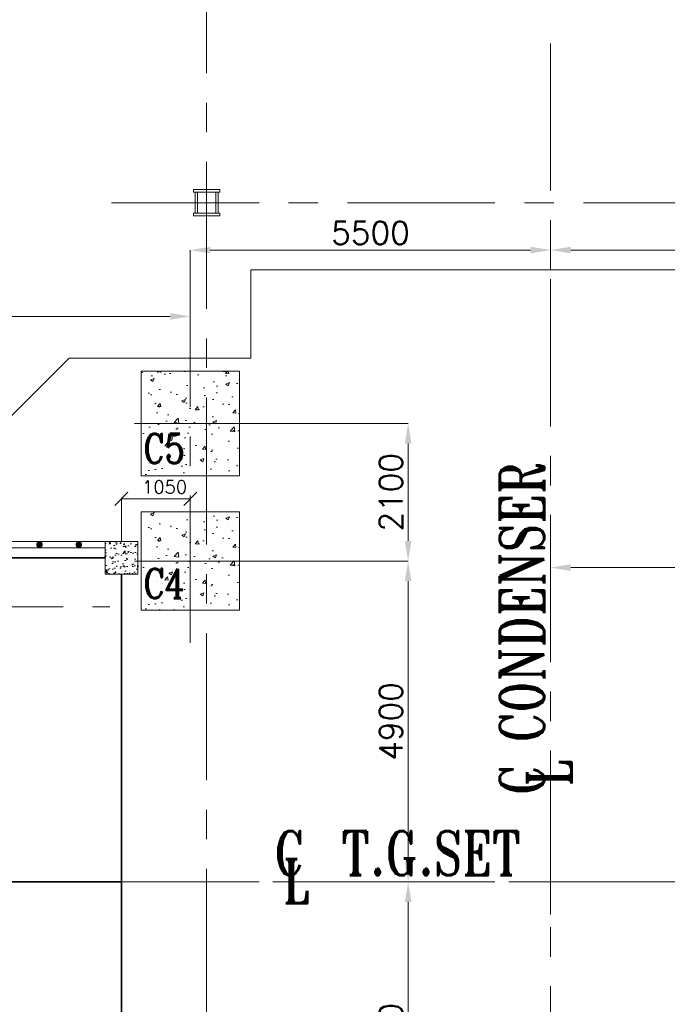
# Model space of a CAD drawing. Header units: inches. Extents: x 0 to 1545919, y 0 to 23143738.
# Tile 187 of 197: x 314500 to 324382, y 84038 to 99078. Entities that reach past the tile are written whole.
import ezdxf

# ---------------------------------------------------------------- set-up
doc = ezdxf.new("R2010")
doc.units = ezdxf.units.IN
doc.header["$LTSCALE"] = 1800
doc.header["$MEASUREMENT"] = 0
doc.linetypes.add('CENTER', pattern=[2, 1.25, -0.25, 0.25, -0.25])
doc.linetypes.add('CENTER2', pattern=[1.125, 0.75, -0.125, 0.125, -0.125])
doc.layers.get('0').update_dxf_attribs({"color": 253, "lineweight": 5})
doc.layers.get('Defpoints').update_dxf_attribs({"lineweight": 18})
for name, color, linetype, lineweight in [('AUX COL', 1, 'Continuous', 18), ('CEN', 8, 'CENTER', 18), ('COL', 1, 'Continuous', 18), ('CONCRETE', 145, 'Continuous', 18), ('DIM', 4, 'Continuous', 18), ('GRID', 251, 'CENTER', 18), ('STEEL', 231, 'Continuous', 18), ('TEXT', 3, 'Continuous', 18)]:
    doc.layers.add(name, color=color, linetype=linetype, lineweight=lineweight)
doc.styles.add('ROMANC', font='ROMANC.SHX')
doc.styles.add('ROMANS', font='romans.shx')
doc.styles.add('ROMANT', font='romant')
doc.dimstyles.new('HALF', dxfattribs={"dimtxt": 200, "dimasz": 200, "dimexe": 0, "dimexo": 0, "dimgap": 80, "dimtad": 1, "dimdec": 0, "dimzin": 0, "dimdsep": 46, "dimtxsty": 'ROMANS', "dimblk": 'OBLIQUE', "dimcen": 0, "dimclrd": 4, "dimclre": 9, "dimclrt": 256, "dimadec": 0, "dimazin": 0, "dimtfac": 0.09, "dimtdec": 0, "dimtix": 1, "dimtofl": 0, "dimtmove": 0, "dimatfit": 3, "dimldrblk": 'DOT', "dimfxl": 1, "dimtolj": 1, "dimtzin": 0, "dimarcsym": 0})
doc.dimstyles.new('USER175', dxfattribs={"dimscale": 175, "dimtxt": 2, "dimasz": 1.75, "dimexe": 0, "dimexo": 0, "dimgap": 0.5, "dimtad": 1, "dimdec": 0, "dimzin": 0, "dimdsep": 46, "dimtxsty": 'ROMANS', "dimcen": 0, "dimclrd": 4, "dimclre": 4, "dimclrt": 4, "dimadec": 0, "dimazin": 0, "dimtfac": 0.09, "dimtdec": 0, "dimtix": 1, "dimtofl": 0, "dimtmove": 0, "dimatfit": 3, "dimfxl": 1, "dimtolj": 1, "dimtzin": 0, "dimarcsym": 0})

# ---------------------------------------------------------------- blocks, each defined once
blk = doc.blocks.new('TG DECK COLUMNS & OUTLINE')
at = {"layer": 'CONCRETE'}
h = blk.add_hatch(dxfattribs=at)
h.set_pattern_fill('AR-CONC', color=256, scale=80, style=0)
h.set_pattern_definition([(50, (250558.0757931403, 71714.81011877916), (573.8081460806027, -50.20170798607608), [60, -660]), (355, (250558.0757931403, 71714.81011877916), (-111.0010668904, 601.7537069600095), [48, -528]), (100.4514, (250605.8931371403, 71710.62664677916), (462.8075053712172, 551.5516336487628), [50.992152, -560.9136895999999]), (46.18420000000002, (250558.0757931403, 71874.81011877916), (853.7928389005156, -132.4152114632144), [89.99999999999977, -989.9999999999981]), (96.6356, (250629.2251891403, 71863.77547317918), (747.7301644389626, 779.2942967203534), [76.48823039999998, -841.3704]), (351.1842000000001, (250558.0757931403, 71874.81011877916), (747.7295561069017, 779.2948807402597), [72, -792]), (21, (250638.0757931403, 71834.81011877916), (477.5256416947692, -322.0951125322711), [60, -660]), (326, (250638.0757931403, 71834.81011877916), (194.6522655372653, 580.1200360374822), [48, -528]), (71.45140000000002, (250677.8695795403, 71807.96883397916), (672.1781028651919, 258.0243973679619), [50.992152, -560.9136895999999]), (37.50000000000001, (250558.0757931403, 71714.81011877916), (9.727884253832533, 266.3150830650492), [0, -521.5999999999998, 0, -536, 0, -530]), (7.499999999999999, (250558.0757931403, 71714.81011877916), (210.4556299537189, 315.5293695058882), [0, -305.6, 0, -509.6, 0, -202]), (327.5, (250379.6757931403, 71714.81011877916), (427.0579489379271, -18.0438973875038), [0, -200, 0, -624, 0, -828]), (317.5, (250299.6757931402, 71714.81011877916), (466.5489354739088, 80.08398586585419), [0, -260, 0, -414.4, 0, -588])])
h.paths.add_polyline_path([(244683.075818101, 75864.81011877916), (246183.075818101, 75864.81011877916), (246183.075818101, 77464.81011877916), (244683.075818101, 77464.81011877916)])
h = blk.add_hatch(dxfattribs=at)
h.set_pattern_fill('AR-CONC', color=256, scale=80, style=0)
h.set_pattern_definition([(50, (250558.0757931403, 69664.81011877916), (573.8081460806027, -50.20170798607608), [60, -660]), (355, (250558.0757931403, 69664.81011877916), (-111.0010668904, 601.7537069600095), [48, -528]), (100.4514, (250605.8931371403, 69660.62664677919), (462.8075053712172, 551.5516336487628), [50.992152, -560.9136895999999]), (46.18420000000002, (250558.0757931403, 69824.81011877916), (853.7928389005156, -132.4152114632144), [89.99999999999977, -989.9999999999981]), (96.6356, (250629.2251891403, 69813.77547317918), (747.7301644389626, 779.2942967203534), [76.48823039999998, -841.3704]), (351.1842000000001, (250558.0757931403, 69824.81011877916), (747.7295561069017, 779.2948807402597), [72, -792]), (21, (250638.0757931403, 69784.81011877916), (477.5256416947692, -322.0951125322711), [60, -660]), (326, (250638.0757931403, 69784.81011877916), (194.6522655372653, 580.1200360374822), [48, -528]), (71.45140000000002, (250677.8695795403, 69757.96883397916), (672.1781028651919, 258.0243973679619), [50.992152, -560.9136895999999]), (37.50000000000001, (250558.0757931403, 69664.81011877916), (9.727884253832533, 266.3150830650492), [0, -521.5999999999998, 0, -536, 0, -530]), (7.499999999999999, (250558.0757931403, 69664.81011877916), (210.4556299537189, 315.5293695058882), [0, -305.6, 0, -509.6, 0, -202]), (327.5, (250379.6757931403, 69664.81011877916), (427.0579489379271, -18.0438973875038), [0, -200, 0, -624, 0, -828]), (317.5, (250299.6757931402, 69664.81011877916), (466.5489354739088, 80.08398586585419), [0, -260, 0, -414.4, 0, -588])])
h.paths.add_polyline_path([(244683.075818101, 73814.81011877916), (246183.075818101, 73814.81011877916), (246183.075818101, 75314.81011877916), (244683.075818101, 75314.81011877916)])
blk.add_lwpolyline([(255508.075818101, 61664.81011877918), (267138.075830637, 61664.81011877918), (267138.0758087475, 77664.81011877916), (255508.075818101, 77664.81011877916), (255508.075818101, 79014.81011877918), (246358.075818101, 79014.81011877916), (246358.075818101, 77664.81011877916), (243583.075818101, 77664.81011877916), (240983.0758181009, 75064.81015271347), (226783.0758181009, 75064.81015271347), (226783.0758181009, 64264.81015271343), (240983.0758181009, 64264.81015271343), (243583.075818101, 61664.81011877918), (246358.075818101, 61664.81011877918), (246358.075818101, 60414.81011877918), (255508.075818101, 60414.81011877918)], close=True)
blk.add_lwpolyline([(246358.075818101, 77664.81011877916), (243583.075818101, 77664.81011877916), (240983.0758181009, 75064.81015271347), (226783.0758181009, 75064.81015271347), (226783.0758181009, 64264.81015271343), (240983.0758181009, 64264.81015271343), (243583.075818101, 61664.81011877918), (246358.075818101, 61664.81011877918)])
at = {"layer": 'CEN'}
for p, q in [((245433.075818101, 73314.81011877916), (245433.075818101, 77964.81011877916)), ((244583.075818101, 76664.81011877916), (246283.075818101, 76664.81011877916)), ((244753.075818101, 76664.81011877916), (246113.075818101, 76664.81011877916)), ((244584.0758305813, 74564.81011877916), (246282.0758056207, 74564.81011877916)), ((244753.075818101, 74564.81011877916), (246113.075818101, 74564.81011877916)), ((226842.0761494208, 73864.81011877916), (244204.6496203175, 73864.81011877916)), ((226842.0761494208, 73864.81011877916), (244204.6496203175, 73864.81011877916)), ((250933.075818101, 69164.81011877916), (250933.075818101, 70164.81011877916)), ((250433.075818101, 69664.81011877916), (251433.075818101, 69664.81011877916))]:
    blk.add_line(p, q, dxfattribs=at)
at = {"layer": 'CONCRETE'}
for points in [[(244683.075818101, 75864.81011877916), (246183.075818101, 75864.81011877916), (246183.075818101, 77464.81011877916), (244683.075818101, 77464.81011877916)], [(244683.075818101, 73814.81011877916), (246183.075818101, 73814.81011877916), (246183.075818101, 75314.81011877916), (244683.075818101, 75314.81011877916)]]:
    blk.add_lwpolyline(points, close=True, dxfattribs=at)
at = {"layer": 'TEXT', "style": 'ROMANC', "width": 0.8}
for s, p in [('C5', (244718.7347729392, 76057.41072320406)), ('C4', (244720.7377378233, 73996.02908341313))]:
    blk.add_text(s, height=450, dxfattribs=at).set_placement(p)
blk = doc.blocks.new('*D460')
at = {"layer": 'Defpoints', "color": 0, "transparency": 16777216}
for p in [(1.455375e-10, 9650), (1.455192e-10, 9350), (-5499.999999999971, 8300)]:
    blk.add_point(p, dxfattribs=at)
at = {"layer": 'DIM', "color": 4, "lineweight": -2, "transparency": 16777216}
for p, q in [((-5499.999999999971, 8300), (-5499.999999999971, 9650)), ((-5193.749999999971, 9650), (-306.2499999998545, 9650)), ((1.455192e-10, 9350), (1.455375e-10, 9650))]:
    blk.add_line(p, q, dxfattribs=at)
at = {"layer": 'DIM', "color": 4, "transparency": 16777216}
for points in [[(-5193.749999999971, 9701.041666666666), (-5193.749999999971, 9598.958333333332), (-5499.999999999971, 9650)], [(-306.2499999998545, 9701.041666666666), (-306.2499999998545, 9598.958333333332), (1.455375e-10, 9650)]]:
    blk.add_solid(points, dxfattribs=at)
at = {"layer": 'DIM', "color": 4, "transparency": 16777216, "insert": (-2749.999999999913, 9912.5), "char_height": 350, "attachment_point": 5, "style": 'ROMANS'}
blk.add_mtext('\\A1;5500', dxfattribs=at)
blk = doc.blocks.new('*D461')
at = {"layer": 'Defpoints', "color": 0, "transparency": 16777216}
for p in [(5500, 9650), (0, 9350), (5500, 7900)]:
    blk.add_point(p, dxfattribs=at)
at = {"layer": 'DIM', "color": 4, "lineweight": -2, "transparency": 16777216}
for p, q in [((0, 9350), (1.84e-14, 9650)), ((306.25, 9650), (5193.75, 9650)), ((5500, 7900), (5500, 9650))]:
    blk.add_line(p, q, dxfattribs=at)
at = {"layer": 'DIM', "color": 4, "transparency": 16777216}
for points in [[(306.25, 9701.041666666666), (306.25, 9598.958333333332), (1.84e-14, 9650)], [(5193.75, 9701.041666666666), (5193.75, 9598.958333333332), (5500, 9650)]]:
    blk.add_solid(points, dxfattribs=at)
at = {"layer": 'DIM', "color": 4, "transparency": 16777216, "insert": (2750, 9912.5), "char_height": 350, "attachment_point": 5, "style": 'ROMANS'}
blk.add_mtext('\\A1;5500', dxfattribs=at)
blk = doc.blocks.new('*D462')
at = {"layer": 'Defpoints', "color": 0, "transparency": 16777216}
for p in [(-15150, 8637.500000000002), (-5500, 8300), (-15150, 5310.753764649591)]:
    blk.add_point(p, dxfattribs=at)
at = {"layer": 'DIM', "color": 4, "lineweight": -2, "transparency": 16777216}
for p, q in [((-15150, 5310.753764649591), (-15150, 8637.500000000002)), ((-5806.25, 8637.500000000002), (-14843.75, 8637.500000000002)), ((-5500, 8300), (-5500, 8637.500000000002))]:
    blk.add_line(p, q, dxfattribs=at)
at = {"layer": 'DIM', "color": 4, "transparency": 16777216}
for points in [[(-14843.75, 8688.541666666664), (-14843.75, 8586.458333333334), (-15150, 8637.500000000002)], [(-5806.25, 8688.541666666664), (-5806.25, 8586.458333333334), (-5500, 8637.500000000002)]]:
    blk.add_solid(points, dxfattribs=at)
at = {"layer": 'DIM', "color": 4, "transparency": 16777216, "insert": (-10325, 8900), "char_height": 350, "attachment_point": 5, "style": 'ROMANS'}
blk.add_mtext('\\A1;9650', dxfattribs=at)
blk = doc.blocks.new('*D467')
at = {"layer": 'Defpoints', "color": 0, "transparency": 16777216}
for p in [(-4651.000012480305, 4900), (-2375, 0), (-2175, -5.67e-14)]:
    blk.add_point(p, dxfattribs=at)
at = {"layer": 'DIM', "color": 4, "lineweight": -2, "transparency": 16777216}
for p, q in [((-4651.000012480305, 4900), (-2174.999999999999, 4900)), ((-2174.999999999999, 4593.75), (-2175, 306.25)), ((-2375, 0), (-2175, -5.67e-14))]:
    blk.add_line(p, q, dxfattribs=at)
at = {"layer": 'DIM', "color": 4, "transparency": 16777216}
for points in [[(-2226.041666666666, 4593.75), (-2123.958333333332, 4593.75), (-2174.999999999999, 4900)], [(-2226.041666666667, 306.25), (-2123.958333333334, 306.25), (-2175, -5.67e-14)]]:
    blk.add_solid(points, dxfattribs=at)
at = {"layer": 'DIM', "color": 4, "transparency": 16777216, "insert": (-2437.5, 2449.999999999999), "char_height": 350, "attachment_point": 5, "rotation": 90, "style": 'ROMANS'}
blk.add_mtext('\\A1;4900', dxfattribs=at)
blk = doc.blocks.new('*D468')
at = {"layer": 'Defpoints', "color": 0, "transparency": 16777216}
for p in [(-2375, 0), (-4419.003188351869, -4899.999999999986), (-2175, -4899.999999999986)]:
    blk.add_point(p, dxfattribs=at)
at = {"layer": 'DIM', "color": 4, "lineweight": -2, "transparency": 16777216}
for p, q in [((-2375, 0), (-2174.999999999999, -5.67e-14)), ((-2174.999999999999, -306.25), (-2175, -4593.749999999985)), ((-4419.003188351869, -4899.999999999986), (-2175, -4899.999999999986))]:
    blk.add_line(p, q, dxfattribs=at)
at = {"layer": 'DIM', "color": 4, "transparency": 16777216}
for points in [[(-2226.041666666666, -306.25), (-2123.958333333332, -306.25), (-2174.999999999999, -5.67e-14)], [(-2226.041666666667, -4593.749999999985), (-2123.958333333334, -4593.749999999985), (-2175, -4899.999999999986)]]:
    blk.add_solid(points, dxfattribs=at)
at = {"layer": 'DIM', "color": 4, "transparency": 16777216, "insert": (-2437.5, -2449.999999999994), "char_height": 350, "attachment_point": 5, "rotation": 90, "style": 'ROMANS'}
blk.add_mtext('\\A1;4900', dxfattribs=at)
blk = doc.blocks.new('*D469')
at = {"layer": 'Defpoints', "color": 0, "transparency": 16777216}
for p in [(-4651.000012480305, 7000), (-2175, 7000), (-4651.000012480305, 4900)]:
    blk.add_point(p, dxfattribs=at)
at = {"layer": 'DIM', "color": 4, "lineweight": -2, "transparency": 16777216}
for p, q in [((-4651.000012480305, 7000), (-2175, 7000)), ((-2175, 5206.25), (-2175, 6693.75)), ((-4651.000012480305, 4900), (-2175, 4900))]:
    blk.add_line(p, q, dxfattribs=at)
at = {"layer": 'DIM', "color": 4, "transparency": 16777216}
for points in [[(-2226.041666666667, 6693.75), (-2123.958333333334, 6693.75), (-2175, 7000)], [(-2226.041666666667, 5206.25), (-2123.958333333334, 5206.25), (-2175, 4900)]]:
    blk.add_solid(points, dxfattribs=at)
at = {"layer": 'DIM', "color": 4, "transparency": 16777216, "insert": (-2437.500000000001, 5949.999999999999), "char_height": 350, "attachment_point": 5, "rotation": 90, "style": 'ROMANS'}
blk.add_mtext('\\A1;2100', dxfattribs=at)
blk = doc.blocks.new('_Oblique')
at = {"color": 0, "linetype": 'ByBlock', "lineweight": -2}
blk.add_line((-0.5, -0.5), (0.5, 0.5), dxfattribs=at)
blk = doc.blocks.new('*D615')
at = {"layer": 'Defpoints', "color": 0, "transparency": 16777216}
for p in [(-6550, 5850.000000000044), (-5500, 5649.999999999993), (-6550, 5200.000000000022)]:
    blk.add_point(p, dxfattribs=at)
at = {"layer": 'DIM', "color": 9, "lineweight": -2, "transparency": 16777216}
for p, q in [((-6550, 5200.000000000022), (-6550, 5850.000000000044)), ((-5500, 5649.999999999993), (-5500, 5850.000000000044))]:
    blk.add_line(p, q, dxfattribs=at)
at = {"layer": 'DIM', "color": 4, "lineweight": -2, "transparency": 16777216}
blk.add_line((-5500, 5850.000000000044), (-6550, 5850.000000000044), dxfattribs=at)
at = {"layer": 'DIM', "color": 4, "lineweight": -2, "transparency": 16777216, "xscale": 200, "yscale": 200, "zscale": 200, "rotation": 180}
blk.add_blockref('_Oblique', (-6550, 5850.000000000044), dxfattribs=at)
at = {"layer": 'DIM', "color": 4, "lineweight": -2, "transparency": 16777216, "xscale": 200, "yscale": 200, "zscale": 200}
blk.add_blockref('_Oblique', (-5500, 5850.000000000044), dxfattribs=at)
at = {"layer": 'DIM', "transparency": 16777216, "insert": (-5891.385507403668, 6030.000000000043), "char_height": 200, "attachment_point": 5, "style": 'ROMANS'}
blk.add_mtext('\\A1;1050', dxfattribs=at)
blk = doc.blocks.new('_Dot')
at = {"color": 0, "linetype": 'ByBlock', "lineweight": -2}
blk.add_line((-0.5, 0), (-1, 0), dxfattribs=at)
at = {"color": 0, "linetype": 'ByBlock', "const_width": 0.5}
blk.add_lwpolyline([(-0.25, 0, 1), (0.25, 0, 1)], format="xyb", close=True, dxfattribs=at)
blk = doc.blocks.new('PLATFORM BELOW TG DECK AT EL. 8.5M')
at = {"layer": 'CONCRETE'}
h = blk.add_hatch(dxfattribs=at)
h.set_pattern_fill('AR-CONC', color=256, scale=30, style=0)
h.set_pattern_definition([(50, (-6550, 4950.000000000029), (215.178054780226, -18.82564049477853), [22.5, -247.5]), (355, (-6550, 4950.000000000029), (-41.6254000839, 225.6576401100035), [18, -198]), (100.4514, (-6532.068496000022, 4948.431198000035), (173.5528145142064, 206.8318626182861), [19.122057, -210.3426336]), (46.18420000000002, (-6550, 5010.000000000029), (320.1723145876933, -49.65570429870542), [33.74999999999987, -371.2499999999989]), (96.6356, (-6523.318976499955, 5005.862007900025), (280.398811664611, 292.2353612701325), [28.6830864, -315.5139]), (351.1842000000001, (-6550, 5010.000000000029), (280.3985835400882, 292.2355802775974), [27, -297]), (21, (-6520, 4995.000000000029), (179.0721156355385, -120.7856671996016), [22.5, -247.5]), (326, (-6520, 4995.000000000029), (72.99459957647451, 217.5450135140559), [18, -198]), (71.45140000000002, (-6505.077330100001, 4984.934518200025), (252.066788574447, 96.75914901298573), [19.122057, -210.3426336]), (37.50000000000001, (-6550, 4950.000000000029), (3.6479565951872, 99.86815614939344), [0, -195.6, 0, -201, 0, -198.75]), (7.499999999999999, (-6550, 4950.000000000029), (78.9208612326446, 118.323513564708), [0, -114.6, 0, -191.1, 0, -75.75]), (327.5, (-6616.900000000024, 4950.000000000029), (160.1467308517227, -6.766461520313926), [0, -75, 0, -234, 0, -310.5]), (317.5, (-6646.900000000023, 4950.000000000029), (174.9558508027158, 30.03149469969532), [0, -97.5, 0, -155.4, 0, -220.5])])
h.paths.add_polyline_path([(-6300, 5200.000000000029), (-6800, 5200.000000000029), (-6800, 4700.000000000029), (-6300, 4700.000000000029)])
at = {"layer": 'CEN'}
for p, q in [((0, -500), (0, 500)), ((-500, 0), (500, 0))]:
    blk.add_line(p, q, dxfattribs=at)
at = {"layer": 'COL'}
blk.add_lwpolyline([(-6800, 4700.000000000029), (-6300, 4700.000000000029), (-6300, 5200.000000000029), (-6800, 5200.000000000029)], close=True, dxfattribs=at)
at = {"layer": 'STEEL'}
for p, q in [((-9950.000000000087, 5200.000029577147), (-6800, 5200.000055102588)), ((-9950.000000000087, 5100.000029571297), (-6800, 5100.000055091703))]:
    blk.add_line(p, q, dxfattribs=at)
at = {"layer": 'STEEL', "const_width": 50}
for points in [[(-7825.000000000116, 5150.000042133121, 1), (-7775.000000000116, 5150.000042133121, 1)], [(-7225.000000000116, 5150.000042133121, 1), (-7175.000000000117, 5150.000042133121, 1)]]:
    blk.add_lwpolyline(points, format="xyb", close=True, dxfattribs=at)
at = {"layer": 'STEEL', "const_width": 25}
for points in [[(-13599.99999999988, 4950.000000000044), (-6800, 4950.000000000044)], [(-6550, -4699.999999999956), (-6550, 4700.000000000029)], [(-13600.00002496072, 0), (-6550, 2.91038e-11)]]:
    blk.add_lwpolyline(points, dxfattribs=at)
blk = doc.blocks.new('*D475')
at = {"color": 4, "lineweight": -2, "transparency": 16777216}
for p, q in [((0, 4600.000000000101), (1.22e-14, 4800.000000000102)), ((6243.750000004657, 4800.000000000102), (306.25, 4800.000000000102)), ((6550.000000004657, 4600.000000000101), (6550.000000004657, 4800.000000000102))]:
    blk.add_line(p, q, dxfattribs=at)
at = {"color": 4, "transparency": 16777216}
for points in [[(306.25, 4851.041666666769), (306.25, 4748.958333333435), (1.22e-14, 4800.000000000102)], [(6243.750000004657, 4851.041666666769), (6243.750000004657, 4748.958333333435), (6550.000000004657, 4800.000000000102)]]:
    blk.add_solid(points, dxfattribs=at)
at = {"layer": 'Defpoints', "color": 0, "transparency": 16777216}
for p in [(1.22e-14, 4800.000000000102), (0, 4600.000000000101), (6550.000000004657, 4600.000000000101)]:
    blk.add_point(p, dxfattribs=at)
at = {"color": 4, "transparency": 16777216, "insert": (3275.000000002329, 5062.500000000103), "char_height": 350, "attachment_point": 5, "style": 'ROMANS'}
blk.add_mtext('\\A1;6550', dxfattribs=at)
blk = doc.blocks.new('PLATFORM AT EL 7.5M & EL 8.0M & EL 8.5M LEVEL')
at = {"color": 2, "linetype": 'CENTER2', "ltscale": 0.15}
for p, q in [((-5250, 10173.00000000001), (-5250, 10573.00000000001)), ((-5425, 10373.00000000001), (-5075, 10373.00000000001))]:
    blk.add_line(p, q, dxfattribs=at)
at = {"layer": 'AUX COL'}
for p, q in [((-5425, 10213.00000000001), (-5425, 10533.00000000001)), ((-5389, 10213.00000000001), (-5389, 10533.00000000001)), ((-5111, 10213.00000000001), (-5111, 10533.00000000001)), ((-5075, 10213.00000000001), (-5075, 10533.00000000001))]:
    blk.add_line(p, q, dxfattribs=at)
for points in [[(-5450, 10573.00000000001), (-5050, 10573.00000000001), (-5050, 10533.00000000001), (-5450, 10533.00000000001)], [(-5450, 10213.00000000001), (-5050, 10213.00000000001), (-5050, 10173.00000000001), (-5450, 10173.00000000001)]]:
    blk.add_lwpolyline(points, close=True, dxfattribs=at)
at = {"layer": 'CEN'}
for p, q in [((0, 12805), (0, -12805.00000000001)), ((-7839.880510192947, 0), (7839.880510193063, 0))]:
    blk.add_line(p, q, dxfattribs=at)
at = {"layer": 'GRID'}
for p, q in [((-5250.000000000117, -23649.59019973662), (-5249.999999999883, 19499.99999999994)), ((20750, 10372.99999999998), (-6750, 10372.99999999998)), ((20750, 0), (-35250.84780525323, 0))]:
    blk.add_line(p, q, dxfattribs=at)
for name, p in [('TG DECK COLUMNS & OUTLINE', (-250933.075818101, -69664.81011877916)), ('PLATFORM BELOW TG DECK AT EL. 8.5M', (0, -7.276000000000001e-12))]:
    blk.add_blockref(name, p)
at = {"layer": 'TEXT', "style": 'ROMANT', "width": 0.75}
for s, p in [('C CONDENSER', (-100, 1325.353751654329)), ('L', (317.0767211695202, 1458.705337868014))]:
    blk.add_text(s, height=675, rotation=90, dxfattribs=at).set_placement(p)
for s, p in [('C', (-4216.929939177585, 99.99999999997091)), ('T.G.SET', (-3193.403336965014, 100)), ('L', (-4086.630204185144, -328.0312978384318))]:
    blk.add_text(s, height=675, dxfattribs=at).set_placement(p)
dim = blk.add_linear_dim(base=(1.22e-14, 4800.000000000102), p1=(6550.000000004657, 4600.000000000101), p2=(0, 4600.000000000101), dimstyle='USER175')
dim.commit()
dim.dimension.update_dxf_attribs({"geometry": '*D475', "text_midpoint": (3275.000000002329, 5062.500000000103)})
at = {"layer": 'DIM'}
for base, p1, p2, picture, middle in [((1.455375e-10, 9650), (-5499.999999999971, 8300), (1.455192e-10, 9350), '*D460', (-2749.999999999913, 9912.5)), ((5500, 9650), (0, 9350), (5500, 7900), '*D461', (2750, 9912.5)), ((-15150, 8637.500000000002), (-5500, 8300), (-15150, 5310.753764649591), '*D462', (-10325, 8900))]:
    dim = blk.add_linear_dim(base=base, p1=p1, p2=p2, dimstyle='USER175', dxfattribs=at)
    dim.commit()
    dim.dimension.update_dxf_attribs({"geometry": picture, "text_midpoint": middle})
for base, p1, p2, picture, middle in [((-2175, 7000), (-4651.000012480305, 4900), (-4651.000012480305, 7000), '*D469', (-2437.500000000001, 5949.999999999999)), ((-2175, -5.67e-14), (-4651.000012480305, 4900), (-2375, 0), '*D467', (-2437.5, 2449.999999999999)), ((-2175, -4899.999999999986), (-2375, 0), (-4419.003188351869, -4899.999999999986), '*D468', (-2437.5, -2449.999999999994))]:
    dim = blk.add_linear_dim(base=base, p1=p1, p2=p2, angle=90, dimstyle='USER175', dxfattribs=at)
    dim.commit()
    dim.dimension.update_dxf_attribs({"geometry": picture, "text_midpoint": middle})
dim = blk.add_linear_dim(base=(-6549.999999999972, 5850.000000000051), p1=(-5500, 5649.999999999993), p2=(-6550, 5200.000000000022), dimstyle='HALF', dxfattribs=at)
dim.commit()
dim.dimension.update_dxf_attribs({"geometry": '*D615', "text_midpoint": (-5891.38550740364, 5850.000000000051), "dimtype": 128})

msp = doc.modelspace()

# ---------------------------------------------------------------- block references
msp.add_blockref('PLATFORM AT EL 7.5M & EL 8.0M & EL 8.5M LEVEL', (322602.1674752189, 85908.56955676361))

doc.saveas('drawing.dxf')
